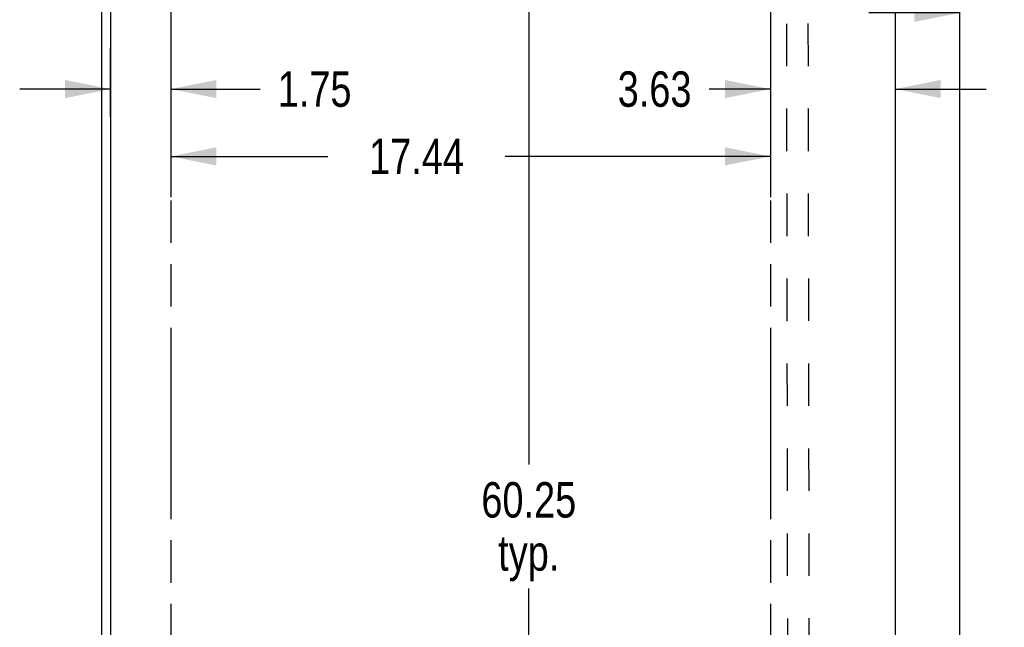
# Model space of a CAD drawing. Header units: inches. Extents: x 0 to 225, y 0 to 145.
# Tile 41 of 104: x 47 to 75, y 75 to 93. Entities that reach past the tile are written whole.
import ezdxf

# ---------------------------------------------------------------- set-up
doc = ezdxf.new("R2010")
doc.units = ezdxf.units.IN
doc.header["$LTSCALE"] = 12.349732
doc.header["$MEASUREMENT"] = 0
doc.linetypes.add('HIDDEN', pattern=[0.2, 0.1, -0.1])
doc.linetypes.add('PHANTOM', pattern=[0.8, 0.45, -0.05, 0.1, -0.05, 0.1, -0.05])
doc.layers.get('0').update_dxf_attribs({"linetype": 'CONTINUOUS'})
for name, color, linetype in [('02___PRT_ALL_AXES', 7, 'CONTINUOUS'), ('AVAILABLE_DOOR_SPACE', 7, 'CONTINUOUS'), ('DIMENSIONS', 7, 'CONTINUOUS')]:
    doc.layers.add(name, color=color, linetype=linetype)
doc.styles.get("Standard").update_dxf_attribs({"font": 'txt', "width": 0.8})
doc.dimstyles.new('DIMSTYLE_3', dxfattribs={"dimtxt": 1.030245, "dimasz": 1.320827, "dimexe": 0.09, "dimexo": 0.07, "dimgap": 0.039, "dimtad": 0, "dimtih": 1, "dimtoh": 1, "dimzin": 4, "dimdsep": 46, "dimtxsty": 'Standard', "dimblk": '_FILLED', "dimblk1": '_FILLED', "dimblk2": '_FILLED', "dimcen": 0.09, "dimadec": 0, "dimazin": 0, "dimtfac": 1, "dimtofl": 0, "dimtmove": 0, "dimatfit": 3, "dimldrblk": '_FILLED', "dimfxl": 0, "dimtolj": 1, "dimtzin": 4, "dimarcsym": 0})

# ---------------------------------------------------------------- blocks, each defined once
blk = doc.blocks.new('_FILLED')
at = {"color": 0, "linetype": 'ByBlock'}
blk.add_solid([(0, 0), (-1, 0.2), (-1, -0.2)], dxfattribs=at)
blk = doc.blocks.new('*D13')
at = {"layer": 'DIMENSIONS', "color": 2, "linetype": 'Continuous'}
for p, q in [((73.902, 93.349), (71.26, 93.349)), ((77.527, 93.349), (79.742, 93.349))]:
    blk.add_line(p, q, dxfattribs=at)
at = {"layer": 'DIMENSIONS', "color": 2, "linetype": 'Continuous', "xscale": 1.3208269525, "yscale": 1.3208269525, "zscale": 1.3208269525}
blk.add_blockref('_FILLED', (73.902, 93.349), dxfattribs=at)
at = {"layer": 'DIMENSIONS', "color": 2, "linetype": 'Continuous', "xscale": 1.3208269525, "yscale": 1.3208269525, "zscale": 1.3208269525, "rotation": 180}
blk.add_blockref('_FILLED', (77.527, 93.349), dxfattribs=at)
at = {"layer": 'DIMENSIONS', "color": 2, "linetype": 'Continuous', "insert": (80.257, 93.864), "char_height": 1.0302, "width": 3.29678, "attachment_point": 1, "line_spacing_factor": 0.9}
blk.add_mtext('3.63', dxfattribs=at)
blk = doc.blocks.new('*D14')
at = {"layer": 'DIMENSIONS', "color": 2, "linetype": 'Continuous'}
for p, q in [((68.402, 91.132), (66.618, 91.132)), ((72.027, 91.132), (74.669, 91.132))]:
    blk.add_line(p, q, dxfattribs=at)
at = {"layer": 'DIMENSIONS', "color": 2, "linetype": 'Continuous', "xscale": 1.3208269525, "yscale": 1.3208269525, "zscale": 1.3208269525}
blk.add_blockref('_FILLED', (68.402, 91.132), dxfattribs=at)
at = {"layer": 'DIMENSIONS', "color": 2, "linetype": 'Continuous', "xscale": 1.3208269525, "yscale": 1.3208269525, "zscale": 1.3208269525, "rotation": 180}
blk.add_blockref('_FILLED', (72.027, 91.132), dxfattribs=at)
at = {"layer": 'DIMENSIONS', "color": 2, "linetype": 'Continuous', "insert": (66.103, 91.647), "char_height": 1.0302, "width": 3.29678, "attachment_point": 3, "line_spacing_factor": 0.9}
blk.add_mtext('3.63', dxfattribs=at)
blk = doc.blocks.new('*D15')
at = {"layer": 'DIMENSIONS', "color": 2, "linetype": 'Continuous'}
for p, q in [((50.965, 90.327), (50.965, 87.985)), ((68.402, 90.327), (68.402, 87.985)), ((50.965, 89.174), (55.534, 89.174)), ((68.402, 89.174), (60.685, 89.174))]:
    blk.add_line(p, q, dxfattribs=at)
at = {"layer": 'DIMENSIONS', "color": 2, "linetype": 'Continuous', "xscale": 1.3208269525, "yscale": 1.3208269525, "zscale": 1.3208269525, "rotation": 180}
blk.add_blockref('_FILLED', (50.965, 89.174), dxfattribs=at)
at = {"layer": 'DIMENSIONS', "color": 2, "linetype": 'Continuous', "xscale": 1.3208269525, "yscale": 1.3208269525, "zscale": 1.3208269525}
blk.add_blockref('_FILLED', (68.402, 89.174), dxfattribs=at)
at = {"layer": 'DIMENSIONS', "color": 2, "linetype": 'Continuous', "insert": (58.11, 89.689), "char_height": 1.0302, "width": 4.12098, "attachment_point": 2, "line_spacing_factor": 0.9}
blk.add_mtext('17.44', dxfattribs=at)
blk = doc.blocks.new('*D16')
at = {"layer": 'DIMENSIONS', "color": 2, "linetype": 'Continuous'}
for p, q in [((49.215, 90.327), (49.215, 92.321)), ((50.965, 92.321), (50.965, 90.327)), ((49.215, 91.132), (46.573, 91.132)), ((50.965, 91.132), (53.559, 91.132))]:
    blk.add_line(p, q, dxfattribs=at)
at = {"layer": 'DIMENSIONS', "color": 2, "linetype": 'Continuous', "xscale": 1.3208269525, "yscale": 1.3208269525, "zscale": 1.3208269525}
blk.add_blockref('_FILLED', (49.215, 91.132), dxfattribs=at)
at = {"layer": 'DIMENSIONS', "color": 2, "linetype": 'Continuous', "xscale": 1.3208269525, "yscale": 1.3208269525, "zscale": 1.3208269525, "rotation": 180}
blk.add_blockref('_FILLED', (50.965, 91.132), dxfattribs=at)
at = {"layer": 'DIMENSIONS', "color": 2, "linetype": 'Continuous', "insert": (54.074, 91.647), "char_height": 1.0302, "width": 3.29678, "attachment_point": 1, "line_spacing_factor": 0.9}
blk.add_mtext('1.75', dxfattribs=at)
blk = doc.blocks.new('*D19')
at = {"layer": 'DIMENSIONS', "color": 2, "linetype": 'Continuous'}
for p, q in [((61.373, 103.947), (61.373, 80.219)), ((61.373, 43.697), (61.373, 76.613))]:
    blk.add_line(p, q, dxfattribs=at)
at = {"layer": 'DIMENSIONS', "color": 2, "linetype": 'Continuous', "xscale": 1.3208269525, "yscale": 1.3208269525, "zscale": 1.3208269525}
for p, rotation in [((61.373, 103.947), 90), ((61.373, 43.697), 270)]:
    blk.add_blockref('_FILLED', p, dxfattribs=dict(at, rotation=rotation))
at = {"layer": 'DIMENSIONS', "color": 2, "linetype": 'Continuous', "insert": (61.373, 79.704), "char_height": 1.0302, "width": 4.12098, "attachment_point": 2, "line_spacing_factor": 0.9}
blk.add_mtext('60.25\\Ptyp.', dxfattribs=at)

msp = doc.modelspace()

# ---------------------------------------------------------------- linework, layer by layer
at = {"color": 3, "linetype": 'Continuous'}
for p, q in [((48.965, 35.926), (48.965, 107.718)), ((49.215, 104.968), (49.215, 42.676)), ((72.027, 104.968), (72.027, 42.676)), ((73.902, 42.676), (73.902, 104.968))]:
    msp.add_line(p, q, dxfattribs=at)
at = {"layer": '02___PRT_ALL_AXES', "color": 8, "linetype": 'HIDDEN'}
for p, q in [((68.902, 74.508), (68.856, 104.008)), ((69.527, 74.509), (69.481, 104.009))]:
    msp.add_line(p, q, dxfattribs=at)
at = {"layer": 'AVAILABLE_DOOR_SPACE', "color": 4, "linetype": 'PHANTOM'}
for p, q in [((50.965, 103.947), (50.965, 43.697)), ((68.402, 103.947), (68.402, 74.697))]:
    msp.add_line(p, q, dxfattribs=at)

# ---------------------------------------------------------------- dimensions: what is measured, and where the dimension line sits
at = {"layer": 'DIMENSIONS', "color": 2, "linetype": 'Continuous'}
dim = msp.add_linear_dim(base=(61.373, 43.697), p1=(68.402, 103.947), p2=(68.402, 43.697), angle=270, text='<>\\Ptyp.', dimstyle='DIMSTYLE_3', dxfattribs=at)
dim.commit()
dim.dimension.update_dxf_attribs({"geometry": '*D19', "text_midpoint": (61.373, 78.416), "dimtype": 160})
for base, p1, p2, picture, middle in [((73.902105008, 93.348514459), (77.527105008, 103.946663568), (73.902105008, 42.695663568), '*D13', (81.905814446, 93.348514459)), ((49.215, 91.132), (50.965, 92.391), (49.215, 92.391), '*D16', (55.722, 91.132))]:
    dim = msp.add_linear_dim(base=base, p1=p1, p2=p2, angle=180, dimstyle='DIMSTYLE_3', dxfattribs=at)
    dim.commit()
    dim.dimension.update_dxf_attribs({"geometry": picture, "text_midpoint": middle, "dimtype": 160})
for base, p1, p2, picture, middle in [((72.027105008, 91.132083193), (68.402105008, 74.696663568), (72.027105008, 42.695663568), '*D14', (64.454322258, 91.132083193)), ((68.402, 89.174), (50.965, 87.915), (68.402, 87.915), '*D15', (58.11, 89.174))]:
    dim = msp.add_linear_dim(base=base, p1=p1, p2=p2, dimstyle='DIMSTYLE_3', dxfattribs=at)
    dim.commit()
    dim.dimension.update_dxf_attribs({"geometry": picture, "text_midpoint": middle, "dimtype": 160})

doc.saveas('drawing.dxf')
